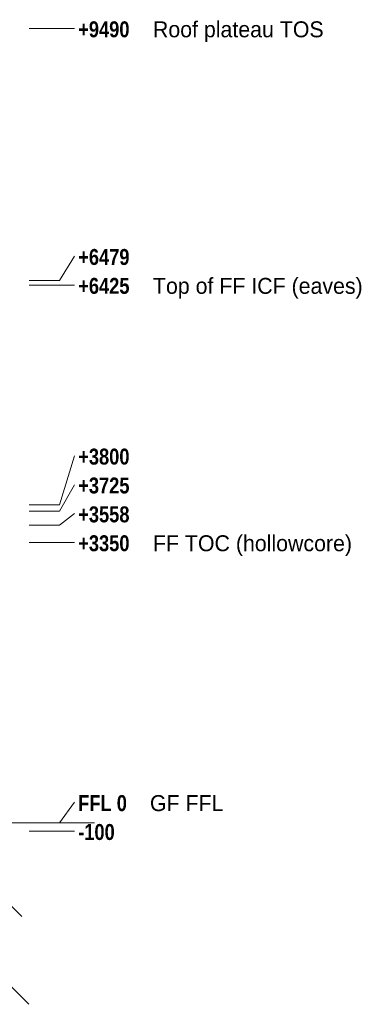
# Model space of a CAD drawing. Header units: millimetres. Extents: x -4049 to 37566, y -9915 to 31440.
# Tile 256 of 256: x 33258 to 37315, y -2168 to 9595. Entities that reach past the tile are written whole.
import ezdxf

# ---------------------------------------------------------------- set-up
doc = ezdxf.new("R2010")
doc.units = ezdxf.units.MM
doc.linetypes.add('DASHED', pattern=[1.524, 1.27, -0.254])
for name, color, linetype in [('LINE-INK', 7, 'Continuous'), ('LINE-STEEL', 7, 'Continuous'), ('LINE-STEEL-DASH', 7, 'DASHED'), ('TEXT-STEEL', 7, 'Continuous')]:
    doc.layers.add(name, color=color, linetype=linetype)
doc.styles.add('OpenSansCondensed-Bold', font='OpenSansCondensed-Bold.ttf')

msp = doc.modelspace()

# ---------------------------------------------------------------- linework, layer by layer
at = {"layer": 'LINE-INK', "lineweight": 5}
for p, q in [((33049, -885), (33283, -1118)), ((33135, -1935), (33369, -2168))]:
    msp.add_line(p, q, dxfattribs=at)
at = {"layer": 'LINE-STEEL', "lineweight": 5}
for p, q in [((33372, 9490), (33732, 9490)), ((33732, 9490), (33912, 9490)), ((33732, 6479), (33912, 6770)), ((33372, 6479), (33732, 6479)), ((33372, 6425), (33732, 6425)), ((33732, 6425), (33912, 6425)), ((33732, 3800), (33912, 4385)), ((33732, 3725), (33912, 4040)), ((33372, 3800), (33732, 3800)), ((33372, 3725), (33732, 3725)), ((33732, 3558), (33912, 3695)), ((33372, 3558), (33732, 3558)), ((33372, 3350), (33732, 3350)), ((33732, 3350), (33912, 3350)), ((33732, 0), (33912, 245)), ((33372, 0), (33732, 0)), ((33372, -100), (33732, -100)), ((33732, -100), (33912, -100))]:
    msp.add_line(p, q, dxfattribs=at)
at = {"layer": 'LINE-STEEL-DASH', "lineweight": 5}
msp.add_line((-1021, 0), (34152, 0), dxfattribs=at)

# ---------------------------------------------------------------- texts
at = {"layer": 'TEXT-STEEL', "style": 'OpenSansCondensed-Bold'}
for s, p in [('+9490', (33957, 9385)), ('+6479', (33957, 6665)), ('+6425', (33957, 6320)), ('+3800', (33957, 4280)), ('+3725', (33957, 3935)), ('+3558', (33957, 3590)), ('+3350', (33957, 3245)), ('FFL 0', (33957, 140)), ('-100', (33957, -205))]:
    msp.add_text(s, height=190.5, dxfattribs=at).set_placement(p)
at = {"layer": 'TEXT-STEEL'}
for s, p in [('Roof plateau TOS', (34850, 9385)), ('Top of FF ICF (eaves)', (34850, 6320)), ('FF TOC (hollowcore)', (34850, 3245)), ('GF FFL', (34814, 140))]:
    msp.add_text(s, height=190.5, dxfattribs=at).set_placement(p)

doc.saveas('drawing.dxf')
